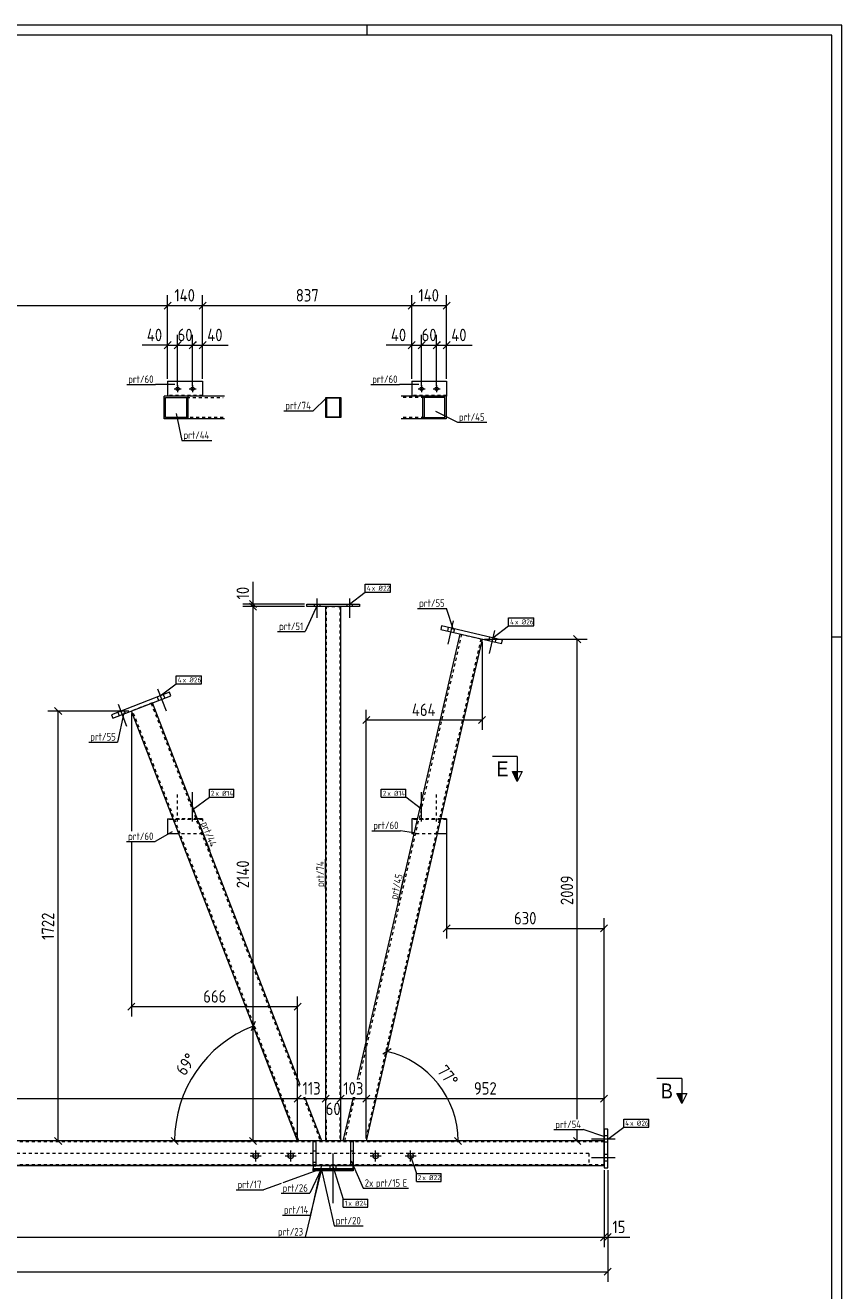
# Model space of a CAD drawing. Header units: millimetres. Extents: x 1 to 1188, y 1 to 840.
# Tile 6 of 6: x 861 to 1188, y 333 to 840. Entities that reach past the tile are written whole.
import ezdxf

# ---------------------------------------------------------------- set-up
doc = ezdxf.new("R2010")
doc.units = ezdxf.units.MM
doc.header["$LTSCALE"] = 0.6
doc.linetypes.add('XKITLINE00', pattern=[0])
doc.linetypes.add('XKITLINE02', pattern=[4, 2, -2])
for name, color, linetype, lineweight in [('Bolt', 7, 'Continuous', 0), ('BoltMark', 3, 'Continuous', 0), ('DrawingSheet', 5, 'Continuous', 0), ('Part', 2, 'Continuous', 0), ('PartMark', 3, 'Continuous', 0), ('Section', 6, 'Continuous', 0), ('Z-DIMENSIONS', 1, 'Continuous', 0)]:
    doc.layers.add(name, color=color, linetype=linetype, lineweight=lineweight)
doc.styles.add('ARIAL', font='ARIAL.TTF')
doc.styles.add('ISOCPEUR', font='ISOCPEUR.TTF')

msp = doc.modelspace()

# ---------------------------------------------------------------- hatches: boundary and pattern name
at = {"layer": 'Section'}
for points in [[(1058.08, 541.2), (1058.08, 537.2), (1056.08, 541.2)], [(1123.96, 412.19), (1123.96, 408.19), (1121.96, 412.19)]]:
    msp.add_hatch(color=6, dxfattribs=at).paths.add_polyline_path(points, flags=17)

# ---------------------------------------------------------------- linework, layer by layer
at = {"layer": 'Bolt', "color": 4, "linetype": 'XKITLINE00', "lineweight": 0}
for p, q in [((920.62, 694.42), (923.42, 694.42)), ((922.02, 695.82), (922.02, 693.02)), ((926.62, 694.42), (929.42, 694.42)), ((928.02, 695.82), (928.02, 693.02)), ((1018.36, 694.42), (1021.16, 694.42)), ((1019.76, 695.82), (1019.76, 693.02)), ((1024.36, 694.42), (1027.16, 694.42)), ((1025.76, 695.82), (1025.76, 693.02))]:
    msp.add_line(p, q, dxfattribs=at)
at = {"layer": 'Bolt', "color": 3, "linetype": 'XKITLINE00', "lineweight": 0}
for p, q in [((976.73, 608.19), (976.73, 607.19)), ((976.73, 608.19), (976.73, 607.19)), ((977.83, 610.44), (977.83, 602.69)), ((977.83, 610.44), (977.83, 602.69)), ((978.93, 608.19), (978.93, 607.19)), ((978.93, 608.19), (978.93, 607.19)), ((989.73, 608.19), (989.73, 607.19)), ((989.73, 608.19), (989.73, 607.19)), ((990.83, 610.44), (990.83, 602.69)), ((990.83, 610.44), (990.83, 602.69)), ((991.93, 608.19), (991.93, 607.19)), ((991.93, 608.19), (991.93, 607.19)), ((1030.38, 598.82), (1030.05, 597.36)), ((1030.38, 598.82), (1030.05, 597.36)), ((1032.32, 601.45), (1030.19, 592.19)), ((1032.32, 601.45), (1030.19, 592.19)), ((1032.92, 598.23), (1032.58, 596.77)), ((1032.92, 598.23), (1032.58, 596.77)), ((1046.95, 595), (1046.61, 593.53)), ((1046.95, 595), (1046.61, 593.53)), ((1048.89, 597.63), (1046.75, 588.37)), ((1048.89, 597.63), (1046.75, 588.37)), ((1049.48, 594.41), (1049.14, 592.95)), ((1049.48, 594.41), (1049.14, 592.95)), ((914, 574.26), (917.42, 565.4)), ((914, 574.26), (917.42, 565.4)), ((898.14, 568.13), (901.57, 559.27)), ((898.14, 568.13), (901.57, 559.27)), ((913.87, 570.99), (914.41, 569.59)), ((913.87, 570.99), (914.41, 569.59)), ((916.29, 571.93), (916.83, 570.53)), ((916.29, 571.93), (916.83, 570.53)), ((898.01, 564.86), (898.55, 563.46)), ((898.01, 564.86), (898.55, 563.46)), ((900.44, 565.8), (900.98, 564.4)), ((900.44, 565.8), (900.98, 564.4)), ((928.02, 521.15), (928.02, 532.9)), ((1019.76, 521.15), (1019.76, 532.9)), ((927.32, 521.9), (927.32, 522.2)), ((928.72, 521.9), (928.72, 522.2)), ((1019.06, 521.9), (1019.06, 522.2)), ((1020.46, 521.9), (1020.46, 522.2)), ((1097.33, 393.94), (1087.83, 393.94)), ((1097.33, 393.94), (1087.83, 393.94)), ((1094.3, 395.24), (1092.8, 395.24)), ((1094.3, 395.24), (1092.8, 395.24)), ((1094.3, 392.64), (1092.8, 392.64)), ((1094.3, 392.64), (1092.8, 392.64)), ((951.13, 387.19), (955.53, 387.19)), ((953.33, 384.99), (953.33, 389.39)), ((965.13, 387.19), (969.53, 387.19)), ((967.33, 384.99), (967.33, 389.39)), ((984.3, 368.2), (984.3, 388.2)), ((999.13, 387.19), (1003.53, 387.19)), ((1001.33, 384.99), (1001.33, 389.39)), ((1013.13, 387.19), (1017.53, 387.19)), ((1015.33, 384.99), (1015.33, 389.39)), ((1097.33, 386.44), (1087.83, 386.44)), ((1097.33, 386.44), (1087.83, 386.44)), ((1094.3, 387.74), (1092.8, 387.74)), ((1094.3, 387.74), (1092.8, 387.74)), ((983.1, 382.2), (983.1, 383.2)), ((985.5, 382.2), (985.5, 383.2)), ((1094.3, 385.14), (1092.8, 385.14)), ((1094.3, 385.14), (1092.8, 385.14))]:
    msp.add_line(p, q, dxfattribs=at)
at = {"layer": 'Bolt', "color": 3, "linetype": 'XKITLINE02', "lineweight": 0}
for p, q in [((922.02, 521.15), (922.02, 532.9)), ((1025.76, 521.15), (1025.76, 532.9)), ((921.32, 521.9), (921.32, 522.2)), ((922.72, 521.9), (922.72, 522.2)), ((1025.06, 521.9), (1025.06, 522.2)), ((1026.46, 521.9), (1026.46, 522.2))]:
    msp.add_line(p, q, dxfattribs=at)
at = {"layer": 'Bolt', "color": 4, "linetype": 'XKITLINE00', "lineweight": 0}
for centre in [(922.02, 694.42), (928.02, 694.42), (1019.76, 694.42), (1025.76, 694.42)]:
    msp.add_circle(centre, 0.7, dxfattribs=at)
at = {"layer": 'Bolt', "color": 3, "linetype": 'XKITLINE00', "lineweight": 0}
for centre in [(953.33, 387.19), (967.33, 387.19), (1001.33, 387.19), (1015.33, 387.19)]:
    msp.add_circle(centre, 1.1, dxfattribs=at)
at = {"layer": 'BoltMark', "color": 7, "linetype": 'XKITLINE00', "lineweight": 0}
for p, q in [((997.19, 616.16), (1007.33, 616.16)), ((997.19, 612.96), (997.19, 616.16)), ((1007.33, 612.96), (1007.33, 616.16)), ((990.83, 608.19), (997.19, 612.96)), ((997.19, 612.96), (1007.33, 612.96)), ((1048.21, 594.7), (1054.58, 599.47)), ((1054.58, 602.67), (1064.71, 602.67)), ((1054.58, 599.47), (1054.58, 602.67)), ((1054.58, 599.47), (1064.71, 599.47)), ((1064.71, 599.47), (1064.71, 602.67)), ((921.44, 579.42), (931.58, 579.42)), ((921.44, 576.22), (921.44, 579.42)), ((931.58, 576.22), (931.58, 579.42)), ((915.08, 571.46), (921.44, 576.22)), ((921.44, 576.22), (931.58, 576.22)), ((934.77, 534.01), (944.56, 534.01)), ((934.77, 530.81), (934.77, 534.01)), ((944.56, 530.81), (944.56, 534.01)), ((1003.6, 534.01), (1013.39, 534.01)), ((1003.6, 530.81), (1003.6, 534.01)), ((1013.39, 530.81), (1013.39, 534.01)), ((928.23, 526.05), (934.77, 530.81)), ((934.77, 530.81), (944.56, 530.81)), ((1003.6, 530.81), (1013.39, 530.81)), ((1019.76, 526.05), (1013.39, 530.81)), ((1100.68, 401.91), (1110.81, 401.91)), ((1100.68, 398.71), (1100.68, 401.91)), ((1110.81, 398.71), (1110.81, 401.91)), ((1094.31, 393.94), (1100.68, 398.71)), ((1100.68, 398.71), (1110.81, 398.71)), ((1015.33, 387.19), (1017.66, 380.1)), ((984.3, 382.7), (988.35, 369.81)), ((1017.66, 380.1), (1027.62, 380.1)), ((1017.66, 376.9), (1017.66, 380.1)), ((1017.66, 376.9), (1027.62, 376.9)), ((1027.62, 376.9), (1027.62, 380.1)), ((988.35, 369.81), (998.14, 369.81)), ((988.35, 366.61), (988.35, 369.81)), ((988.35, 366.61), (998.14, 366.61)), ((998.14, 366.61), (998.14, 369.81))]:
    msp.add_line(p, q, dxfattribs=at)
at = {"layer": 'DrawingSheet', "color": 2, "linetype": 'XKITLINE00', "lineweight": 0}
for p, q in [((1188, 840), (1, 840)), ((998, 836), (998, 840)), ((1188, 1), (1188, 840)), ((1188, 595), (1184, 595))]:
    msp.add_line(p, q, dxfattribs=at)
at = {"layer": 'DrawingSheet', "color": 3, "linetype": 'XKITLINE00', "lineweight": 0}
for p, q in [((1184, 836), (5, 836)), ((1184, 5), (1184, 836))]:
    msp.add_line(p, q, dxfattribs=at)
at = {"layer": 'Part', "color": 2, "linetype": 'XKITLINE00', "lineweight": 0}
for p, q in [((918.02, 697.42), (918.02, 691.42)), ((918.02, 697.42), (932.02, 697.42)), ((932.02, 697.42), (932.02, 691.42)), ((1015.76, 697.42), (1015.76, 691.42)), ((1015.76, 697.42), (1029.76, 697.42)), ((1029.76, 697.42), (1029.76, 691.42)), ((916.6, 682.42), (916.6, 691.42)), ((929.84, 691.42), (916.6, 691.42)), ((917.14, 682.92), (917.14, 690.92)), ((917.14, 690.92), (925.71, 690.92)), ((925.71, 682.92), (925.71, 690.92)), ((926.25, 682.42), (926.25, 691.42)), ((932.02, 691.42), (929.84, 691.42)), ((940.81, 691.42), (932.02, 691.42)), ((981.33, 682.92), (981.33, 690.92)), ((981.33, 690.92), (987.33, 690.92)), ((987.03, 690.62), (981.63, 690.62)), ((981.63, 690.62), (981.63, 683.22)), ((987.03, 683.22), (987.03, 690.62)), ((987.33, 690.92), (987.33, 682.92)), ((1015.76, 691.42), (1011.59, 691.42)), ((1018.14, 691.42), (1015.76, 691.42)), ((1029.52, 691.42), (1018.14, 691.42)), ((1020.28, 682.42), (1020.28, 691.42)), ((1029, 690.92), (1020.79, 690.92)), ((1020.79, 690.92), (1020.79, 682.92)), ((1029, 682.92), (1029, 690.92)), ((1029.76, 691.42), (1029.52, 691.42)), ((1029.52, 691.42), (1029.52, 682.42)), ((940.81, 682.42), (916.6, 682.42)), ((925.71, 682.92), (917.14, 682.92)), ((987.33, 682.92), (981.33, 682.92)), ((981.63, 683.22), (987.03, 683.22)), ((1029.52, 682.42), (1011.59, 682.42)), ((1020.79, 682.92), (1029, 682.92)), ((973.83, 607.19), (973.83, 608.19)), ((973.83, 608.19), (994.83, 608.19)), ((994.83, 608.19), (994.83, 607.19)), ((994.83, 607.19), (973.83, 607.19)), ((981.33, 409.53), (981.33, 607.19)), ((987.33, 409.53), (987.33, 607.19)), ((1027.75, 599.43), (1027.41, 597.96)), ((1052.11, 593.8), (1027.75, 599.43)), ((994.03, 417.73), (1035.21, 596.16)), ((1043.98, 594.14), (997.6, 393.19)), ((1027.41, 597.96), (1051.77, 592.34)), ((1051.77, 592.34), (1052.11, 593.8)), ((918.81, 572.9), (895.49, 563.89)), ((919.35, 571.5), (918.81, 572.9)), ((896.03, 562.49), (919.35, 571.5)), ((971.05, 415.62), (911.89, 568.62)), ((895.49, 563.89), (896.03, 562.49)), ((970.07, 393.19), (903.5, 565.37)), ((918.02, 522.2), (918.02, 516.2)), ((918.02, 522.2), (920.19, 522.2)), ((932.02, 522.2), (929.84, 522.2)), ((932.02, 522.2), (932.02, 521.27)), ((1015.76, 522.2), (1015.76, 516.2)), ((1018.14, 522.2), (1015.76, 522.2)), ((1029.76, 522.2), (1027.38, 522.2)), ((1029.76, 522.2), (1029.76, 516.2)), ((922.51, 516.2), (918.02, 516.2)), ((932.02, 516.84), (932.02, 516.57)), ((1016.75, 516.2), (1015.76, 516.2)), ((1029.76, 516.2), (1025.99, 516.2)), ((979.72, 393.19), (972.94, 410.73)), ((988.36, 393.19), (992.41, 410.73)), ((981.33, 393.19), (981.33, 402.53)), ((987.33, 393.19), (987.33, 402.53)), ((1092.8, 397.94), (1092.8, 382.44)), ((1094.3, 397.94), (1092.8, 397.94)), ((1094.3, 382.44), (1094.3, 397.94)), ((976.33, 393.19), (95.8, 393.19)), ((976.33, 383.2), (976.33, 393.2)), ((976.33, 393.2), (977.33, 393.2)), ((977.33, 393.2), (977.33, 383.2)), ((991.33, 393.19), (977.33, 393.19)), ((991.33, 383.2), (991.33, 393.2)), ((991.33, 393.2), (992.33, 393.2)), ((992.33, 393.2), (992.33, 383.2)), ((1092.8, 393.19), (992.33, 393.19)), ((976.33, 389.2), (977.33, 389.2)), ((991.33, 389.2), (992.33, 389.2)), ((976.33, 383.19), (95.8, 383.19)), ((976.33, 383.2), (976.33, 383.2)), ((976.33, 383.2), (976.33, 382.2)), ((992.33, 383.2), (976.33, 383.2)), ((976.33, 382.2), (992.33, 382.2)), ((976.36, 381.19), (976.36, 382.19)), ((976.36, 382.19), (992.33, 382.19)), ((976.36, 381.99), (976.36, 382.19)), ((976.36, 382.19), (992.33, 382.19)), ((976.36, 381.69), (976.36, 381.99)), ((976.36, 381.99), (992.33, 381.99)), ((992.33, 381.99), (976.36, 381.99)), ((976.36, 381.19), (976.36, 381.69)), ((976.36, 381.69), (992.33, 381.69)), ((992.33, 381.69), (976.36, 381.69)), ((992.33, 381.19), (976.36, 381.19)), ((992.33, 381.19), (976.36, 381.19)), ((992.33, 382.2), (992.33, 383.2)), ((1092.8, 383.19), (992.33, 383.19)), ((992.33, 381.19), (992.33, 382.19)), ((992.33, 381.99), (992.33, 382.19)), ((992.33, 381.69), (992.33, 381.99)), ((992.33, 381.19), (992.33, 381.69)), ((1092.8, 382.44), (1094.3, 382.44))]:
    msp.add_line(p, q, dxfattribs=at)
at = {"layer": 'Part', "color": 7, "linetype": 'XKITLINE02', "lineweight": 0}
for p, q in [((932.02, 691.72), (918.02, 691.72)), ((929.84, 691.42), (918.02, 691.42)), ((925.71, 690.92), (940.28, 690.92)), ((932.02, 691.42), (926.25, 691.42)), ((1020.79, 690.92), (1012.1, 690.92)), ((1029.76, 691.72), (1015.76, 691.72)), ((1018.14, 691.42), (1015.76, 691.42)), ((1029.52, 691.42), (1018.14, 691.42)), ((940.28, 682.92), (925.71, 682.92)), ((1020.79, 682.92), (1012.1, 682.92)), ((981.33, 607.19), (987.33, 607.19)), ((981.63, 409.53), (981.63, 607.19)), ((987.03, 607.19), (987.03, 409.53)), ((1035.7, 596.05), (994.54, 417.73)), ((1043.49, 594.25), (997.09, 393.19)), ((1035.21, 596.16), (1043.98, 594.14)), ((911.89, 568.62), (903.5, 565.37)), ((911.42, 568.44), (971.05, 414.24)), ((970.61, 393.19), (903.96, 565.55)), ((929.84, 522.2), (920.19, 522.2)), ((1027.38, 522.2), (1018.14, 522.2)), ((932.02, 521.9), (918.02, 521.9)), ((1029.76, 521.9), (1015.76, 521.9)), ((932.02, 516.2), (922.51, 516.2)), ((932.02, 516.57), (932.02, 516.2)), ((1025.99, 516.2), (1016.75, 516.2)), ((972.4, 410.73), (979.18, 393.19)), ((992.92, 410.73), (988.88, 393.19)), ((981.63, 393.19), (981.63, 402.53)), ((987.03, 402.53), (987.03, 393.19)), ((1092.8, 392.79), (95.8, 392.79)), ((979.72, 393.19), (970.07, 393.19)), ((977.33, 393.19), (976.33, 393.19)), ((981.33, 393.19), (987.33, 393.19)), ((997.6, 393.19), (988.36, 393.19)), ((992.33, 393.19), (991.33, 393.19)), ((1092.8, 393.19), (1092.8, 383.19)), ((1086.76, 388.19), (101.76, 388.19)), ((1086.76, 388.19), (1086.76, 383.19)), ((1092.8, 383.59), (95.8, 383.59)), ((101.76, 383.49), (1086.76, 383.49)), ((1086.76, 383.19), (101.76, 383.19)), ((976.33, 384.7), (977.33, 384.7)), ((976.33, 383.2), (977.33, 383.2)), ((976.33, 383.2), (976.33, 383.2)), ((992.33, 383.2), (976.33, 383.2)), ((976.33, 383.2), (976.33, 383.2)), ((992.33, 383.19), (976.33, 383.19)), ((976.33, 382.2), (976.33, 382.2)), ((976.33, 382.2), (992.33, 382.2)), ((976.36, 381.69), (976.36, 381.19)), ((983.13, 381.19), (983.13, 382.19)), ((983.13, 381.99), (983.13, 382.19)), ((983.13, 381.69), (983.13, 381.99)), ((983.13, 381.19), (983.13, 381.69)), ((984.23, 381.19), (984.23, 382.19)), ((984.23, 381.19), (984.23, 382.19)), ((984.23, 381.99), (984.23, 382.19)), ((984.23, 381.99), (984.23, 382.19)), ((984.23, 381.69), (984.23, 381.99)), ((984.23, 381.69), (984.23, 381.99)), ((984.23, 381.19), (984.23, 381.69)), ((984.23, 381.19), (984.23, 381.69)), ((991.33, 384.7), (992.33, 384.7)), ((992.33, 383.2), (991.33, 383.2)), ((992.33, 383.2), (992.33, 383.2)), ((992.33, 382.2), (992.33, 382.2)), ((992.33, 382.19), (992.33, 381.19)), ((992.33, 382.19), (992.33, 381.19)), ((992.33, 382.19), (992.33, 381.19)), ((992.33, 382.19), (992.33, 381.99)), ((992.33, 382.19), (992.33, 381.99)), ((992.33, 382.19), (992.33, 381.99)), ((992.33, 381.99), (992.33, 381.69)), ((992.33, 381.99), (992.33, 381.69)), ((992.33, 381.99), (992.33, 381.69)), ((992.33, 381.69), (992.33, 381.19)), ((992.33, 381.69), (992.33, 381.19)), ((992.33, 381.69), (992.33, 381.19))]:
    msp.add_line(p, q, dxfattribs=at)
at = {"layer": 'PartMark', "color": 7, "linetype": 'XKITLINE00', "lineweight": 0}
for p, q in [((901.61, 696.16), (913.12, 696.16)), ((920.85, 696.19), (913.12, 696.16)), ((999.34, 696.16), (1010.86, 696.16)), ((1018.59, 696.19), (1010.86, 696.16)), ((981.5, 690.71), (976.31, 685.61)), ((921.43, 684.56), (923.76, 673.77)), ((964.54, 685.61), (976.31, 685.61)), ((1025.36, 685.45), (1034.06, 681.02)), ((1034.06, 681.02), (1045.83, 681.02)), ((923.76, 673.77), (935.78, 673.77)), ((978.06, 607.96), (973.06, 597.2)), ((1018.15, 606.47), (1029.67, 606.47)), ((1032.51, 597.94), (1029.67, 606.47)), ((962.06, 597.2), (973.06, 597.2)), ((900.5, 564.69), (897.91, 552.93)), ((886.4, 552.93), (897.91, 552.93)), ((919.84, 517.01), (913.08, 513.1)), ((930.53, 520.69), (934.87, 509.48)), ((999.74, 517.44), (1011.26, 517.44)), ((1016.45, 516.54), (1011.26, 517.44)), ((901.57, 513.1), (913.08, 513.1)), ((981.23, 494.31), (981.23, 506.08)), ((1010.37, 488.97), (1013.01, 500.44)), ((1072.69, 397.71), (1084.46, 397.71)), ((1093.12, 394.81), (1084.46, 397.71)), ((991.56, 385.23), (996.34, 374.23)), ((979.58, 381.96), (964.15, 376.43)), ((979.58, 382.12), (974.96, 372.23)), ((979.56, 382.97), (975.29, 363.48)), ((979.58, 381.9), (975.29, 363.84)), ((979.58, 381.56), (984.76, 359.18)), ((963.44, 376.18), (956.4, 373.65)), ((945.4, 373.65), (956.4, 373.65)), ((963.44, 372.23), (974.96, 372.23)), ((996.34, 374.23), (1014.55, 374.23)), ((964.03, 363.48), (975.29, 363.48)), ((975.2, 363.48), (973.11, 354.69)), ((984.76, 359.18), (996.27, 359.18)), ((961.6, 354.69), (973.11, 354.69))]:
    msp.add_line(p, q, dxfattribs=at)
at = {"layer": 'Section', "color": 6, "linetype": 'XKITLINE00', "lineweight": 0}
for p, q in [((1058.08, 547.2), (1048.08, 547.2)), ((1058.08, 547.2), (1058.08, 537.2)), ((1056.08, 541.2), (1060.08, 541.2)), ((1058.08, 537.2), (1056.08, 541.2)), ((1060.08, 541.2), (1058.08, 537.2)), ((1123.96, 418.19), (1113.96, 418.19)), ((1123.96, 418.19), (1123.96, 408.19)), ((1121.96, 412.19), (1125.96, 412.19)), ((1123.96, 408.19), (1121.96, 412.19)), ((1125.96, 412.19), (1123.96, 408.19))]:
    msp.add_line(p, q, dxfattribs=at)
at = {"layer": 'Z-DIMENSIONS', "color": 7, "linetype": 'XKITLINE00', "lineweight": 0}
for p, q in [((918.02, 698.42), (918.02, 731.86)), ((918.02, 698.42), (918.02, 731.86)), ((932.02, 698.42), (932.02, 731.86)), ((932.02, 698.42), (932.02, 731.86)), ((1015.76, 698.42), (1015.76, 731.86)), ((1015.76, 698.42), (1015.76, 731.86)), ((1029.76, 698.42), (1029.76, 731.86)), ((745.79, 727.76), (918.02, 727.76)), ((919.43, 729.18), (916.6, 726.35)), ((919.43, 729.18), (916.6, 726.35)), ((918.02, 727.76), (932.02, 727.76)), ((933.43, 729.18), (930.6, 726.35)), ((933.43, 729.18), (930.6, 726.35)), ((932.02, 727.76), (1015.76, 727.76)), ((1017.17, 729.18), (1014.34, 726.35)), ((1017.17, 729.18), (1014.34, 726.35)), ((1015.76, 727.76), (1029.76, 727.76)), ((1031.17, 729.18), (1028.34, 726.35)), ((918.02, 698.42), (918.02, 715.98)), ((922.02, 695.42), (922.02, 715.98)), ((928.02, 695.42), (928.02, 715.98)), ((932.02, 698.42), (932.02, 715.98)), ((1015.76, 698.42), (1015.76, 715.98)), ((1019.76, 695.42), (1019.76, 715.98)), ((1025.76, 695.42), (1025.76, 715.98)), ((1029.76, 698.42), (1029.76, 715.98)), ((918.02, 711.88), (907.82, 711.88)), ((918.02, 711.88), (907.82, 711.88)), ((919.43, 713.3), (916.6, 710.47)), ((918.02, 711.88), (922.02, 711.88)), ((923.43, 713.3), (920.6, 710.47)), ((922.62, 712.48), (920.6, 710.47)), ((922.02, 695.42), (922.02, 712.48)), ((922.02, 711.88), (928.02, 711.88)), ((929.43, 713.3), (926.6, 710.47)), ((928.62, 712.48), (926.6, 710.47)), ((928.02, 695.42), (928.02, 712.48)), ((928.02, 711.88), (932.02, 711.88)), ((929.43, 713.3), (929.02, 712.89)), ((933.43, 713.3), (930.6, 710.47)), ((932.02, 711.88), (942.21, 711.88)), ((932.02, 711.88), (942.21, 711.88)), ((1015.76, 711.88), (1005.56, 711.88)), ((1015.76, 711.88), (1005.56, 711.88)), ((1017.17, 713.3), (1014.34, 710.47)), ((1015.76, 711.88), (1019.76, 711.88)), ((1021.17, 713.3), (1018.34, 710.47)), ((1020.36, 712.48), (1018.34, 710.47)), ((1019.76, 695.42), (1019.76, 712.48)), ((1019.76, 711.88), (1025.76, 711.88)), ((1027.17, 713.3), (1024.34, 710.47)), ((1026.36, 712.48), (1024.34, 710.47)), ((1025.76, 695.42), (1025.76, 712.48)), ((1025.76, 711.88), (1029.76, 711.88)), ((1027.17, 713.3), (1026.76, 712.89)), ((1031.17, 713.3), (1028.34, 710.47)), ((1029.76, 711.88), (1039.95, 711.88)), ((1029.76, 711.88), (1039.95, 711.88)), ((952.23, 608.19), (952.23, 617.1)), ((952.23, 608.19), (952.23, 617.1)), ((972.83, 608.19), (948.13, 608.19)), ((950.82, 609.61), (953.64, 606.78)), ((950.82, 608.61), (953.64, 605.78)), ((950.82, 608.61), (953.64, 605.78)), ((952.23, 607.19), (952.23, 608.19)), ((972.83, 607.19), (948.13, 607.19)), ((972.83, 607.19), (948.13, 607.19)), ((952.23, 393.19), (952.23, 607.19)), ((1043.98, 593.14), (1043.98, 557.77)), ((1044.98, 594.14), (1086.05, 594.14)), ((1080.64, 595.55), (1083.47, 592.73)), ((1082.05, 401.91), (1082.05, 594.14)), ((902.5, 565.37), (870.07, 565.37)), ((872.76, 566.79), (875.59, 563.96)), ((874.17, 393.19), (874.17, 565.37)), ((903.5, 564.37), (903.5, 517.3)), ((999.01, 563.19), (996.19, 560.36)), ((997.6, 394.19), (997.6, 565.87)), ((1045.39, 563.19), (1042.56, 560.36)), ((997.6, 561.77), (1043.98, 561.77)), ((1029.76, 521.2), (1029.76, 474.29)), ((903.5, 513.1), (903.5, 442.96)), ((1092.8, 398.94), (1092.8, 482.39)), ((1031.17, 479.71), (1028.34, 476.88)), ((1029.76, 478.29), (1092.8, 478.29)), ((1094.21, 479.71), (1091.38, 476.88)), ((970.07, 394.19), (970.07, 451.06)), ((904.91, 448.37), (902.08, 445.54)), ((903.5, 446.96), (970.07, 446.96)), ((971.48, 448.37), (968.66, 445.54)), ((953.11, 440.98), (951.49, 437.32)), ((952.3, 439.15), (970.07, 393.19)), ((1005.87, 429.01), (997.6, 393.19)), ((1007.56, 430.07), (1004.17, 427.95)), ((971.48, 411.54), (968.66, 408.72)), ((971.05, 411.11), (968.66, 408.72)), ((970.07, 394.19), (970.07, 414.23)), ((970.07, 394.19), (970.07, 414.23)), ((982.74, 411.54), (979.91, 408.72)), ((982.74, 411.54), (980.73, 409.53)), ((981.33, 409.53), (981.33, 414.23)), ((981.33, 394.19), (981.33, 414.13)), ((987.93, 410.73), (985.91, 408.72)), ((988.74, 411.54), (986.73, 409.53)), ((987.33, 409.53), (987.33, 414.23)), ((987.33, 394.19), (987.33, 414.13)), ((999.01, 411.54), (996.19, 408.72)), ((999.01, 411.54), (996.19, 408.72)), ((997.6, 394.19), (997.6, 414.23)), ((997.6, 394.19), (997.6, 414.23)), ((1094.21, 411.54), (1091.38, 408.72)), ((1092.8, 383.44), (1092.8, 414.23)), ((693.59, 410.13), (970.07, 410.13)), ((970.07, 410.13), (981.33, 410.13)), ((980.32, 409.12), (979.91, 408.72)), ((981.33, 410.13), (987.33, 410.13)), ((987.33, 410.13), (997.6, 410.13)), ((997.6, 410.13), (1092.8, 410.13)), ((981.33, 394.19), (981.33, 402.53)), ((987.33, 394.19), (987.33, 402.53)), ((1082.05, 393.19), (1082.05, 397.71)), ((969.07, 393.19), (870.07, 393.19)), ((872.76, 394.61), (875.59, 391.78)), ((919.38, 394.61), (922.21, 391.78)), ((969.07, 393.19), (920.8, 393.19)), ((920.8, 393.19), (970.07, 393.19)), ((969.07, 393.19), (948.13, 393.19)), ((950.82, 394.61), (953.64, 391.78)), ((1034.36, 393.19), (997.6, 393.19)), ((998.6, 393.19), (1034.36, 393.19)), ((1035.77, 391.78), (1032.94, 394.61)), ((1082.36, 393.19), (1077.95, 393.19)), ((1080.64, 394.61), (1083.47, 391.78)), ((1092.8, 381.44), (1092.8, 350.65)), ((1092.8, 381.44), (1092.8, 350.65)), ((1094.3, 381.44), (1094.3, 336.81)), ((1094.3, 381.44), (1094.3, 350.65)), ((1094.21, 356.06), (1091.38, 353.23)), ((1094.21, 356.06), (1091.38, 353.23)), ((1095.71, 356.06), (1092.88, 353.23)), ((95.8, 354.65), (1092.8, 354.65)), ((1092.8, 354.65), (1094.3, 354.65)), ((1094.3, 354.65), (1103.2, 354.65)), ((1094.3, 354.65), (1103.2, 354.65)), ((94.3, 340.81), (1094.3, 340.81)), ((1095.71, 342.22), (1092.88, 339.4))]:
    msp.add_line(p, q, dxfattribs=at)
for centre, radius, start, end in [((970.07, 393.19), 49.27, 111.1394, 180), ((997.6, 393.19), 36.76, 360, 77.0037)]:
    msp.add_arc(centre, radius, start, end, dxfattribs=at)
at = {"layer": 'Z-DIMENSIONS', "color": 3}
for p in [(918.02, 727.76), (918.02, 727.76), (932.02, 727.76), (932.02, 727.76), (1015.76, 727.76), (1015.76, 727.76), (1029.76, 727.76), (918.02, 711.88), (922.02, 711.88), (922.02, 711.88), (928.02, 711.88), (928.02, 711.88), (932.02, 711.88), (1015.76, 711.88), (1019.76, 711.88), (1019.76, 711.88), (1025.76, 711.88), (1025.76, 711.88), (1029.76, 711.88), (952.23, 608.19), (952.23, 607.19), (952.23, 607.19), (1082.05, 594.14), (874.17, 565.37), (997.6, 561.77), (1043.98, 561.77), (1029.76, 478.29), (1092.8, 478.29), (903.5, 446.96), (970.07, 446.96), (970.07, 410.13), (970.07, 410.13), (981.33, 410.13), (981.33, 410.13), (987.33, 410.13), (987.33, 410.13), (997.6, 410.13), (997.6, 410.13), (1092.8, 410.13), (874.17, 393.19), (952.23, 393.19), (1082.05, 393.19), (1092.8, 354.65), (1092.8, 354.65), (1094.3, 354.65), (1094.3, 340.81)]:
    msp.add_point(p, dxfattribs=at)
at = {"layer": 'Z-DIMENSIONS', "color": 7}
for p in [(952.3, 439.15), (1005.87, 429.01), (920.8, 393.19), (1034.36, 393.19)]:
    msp.add_point(p, dxfattribs=at)

# ---------------------------------------------------------------- texts
at = {"layer": 'BoltMark', "color": 3, "style": 'ISOCPEUR', "width": 0.85}
for s, p in [('4', (997.79, 613.56)), ('x Ø', (999.77, 613.56)), ('22', (1004.32, 613.56)), ('4', (1055.18, 600.07)), ('x Ø', (1057.15, 600.07)), ('26', (1061.71, 600.07)), ('4', (922.04, 576.82)), ('x Ø', (924.02, 576.82)), ('26', (928.57, 576.82)), ('2', (935.37, 531.41)), ('x Ø', (937.17, 531.41)), ('14', (941.73, 531.41)), ('2', (1004.2, 531.41)), ('x Ø', (1006, 531.41)), ('14', (1010.56, 531.41)), ('4', (1101.28, 399.31)), ('x Ø', (1103.25, 399.31)), ('26', (1107.8, 399.31)), ('2', (1018.26, 377.5)), ('x Ø', (1020.06, 377.5)), ('22', (1024.61, 377.5)), ('1', (988.95, 367.21)), ('x Ø', (990.41, 367.21)), ('24', (994.96, 367.21))]:
    msp.add_text(s, height=2, dxfattribs=at).set_placement(p)
at = {"layer": 'PartMark', "color": 3, "style": 'ISOCPEUR', "width": 0.85}
for s, p in [('prt/60', (902.21, 696.76)), ('prt/60', (999.94, 696.76)), ('prt/74', (965.14, 686.21)), ('prt/45', (1034.66, 681.62)), ('prt/44', (924.36, 674.37)), ('prt/55', (1018.75, 607.07)), ('prt/51', (962.66, 597.8)), ('prt/55', (887, 553.53)), ('prt/60', (902.17, 513.7)), ('prt/60', (1000.34, 518.04)), ('prt/54', (1073.29, 398.31)), ('prt/17', (946, 374.25)), ('prt/26', (964.04, 372.83)), ('2x', (996.94, 374.83)), ('prt/15', (1001.45, 374.83)), ('E', (1012.14, 374.83)), ('prt/14', (964.63, 364.08)), ('prt/20', (985.36, 359.78)), ('prt/23', (962.2, 355.29))]:
    msp.add_text(s, height=3, dxfattribs=at).set_placement(p)
for s, rotation, p in [('prt/44', -68.8581, (931.3, 520.35)), ('prt/74', 90.0002, (980.63, 494.91)), ('prt/45', 77.0055, (1009.92, 489.69))]:
    msp.add_text(s, height=3, rotation=rotation, dxfattribs=at).set_placement(p)
at = {"layer": 'Section', "color": 6, "style": 'ARIAL', "width": 0.85}
for s, p in [('E', (1049.74, 539.2)), ('B', (1115.62, 410.19))]:
    msp.add_text(s, height=6, dxfattribs=at).set_placement(p)
at = {"layer": 'Z-DIMENSIONS', "color": 3, "style": 'ISOCPEUR', "width": 0.85}
for s, p in [('140', (920.72, 729.36)), ('837', (969.37, 729.36)), ('140', (1018.46, 729.36)), ('40', (909.7, 713.48)), ('60', (922.01, 713.48)), ('40', (933.89, 713.48)), ('40', (1007.44, 713.48)), ('60', (1019.75, 713.48)), ('40', (1031.63, 713.48)), ('464', (1015.85, 563.37)), ('630', (1056.76, 479.89)), ('666', (932.27, 448.56)), ('113', (972.05, 411.73)), ('103', (988.38, 411.73)), ('952', (1040.69, 411.73)), ('60', (981.32, 403.53)), ('15', (1096.17, 356.25))]:
    msp.add_text(s, height=5, dxfattribs=at).set_placement(p)
for s, rotation, p in [('10', 90.0002, (950.63, 610.07)), ('2140', 90.0002, (950.63, 494.39)), ('2009', 90.0002, (1080.45, 487.65)), ('1722', 90.0002, (872.57, 473.7)), ('69°', 55.5712, (924.94, 418.92)), ('77°', -51.4974, (1025.65, 421))]:
    msp.add_text(s, height=5, rotation=rotation, dxfattribs=at).set_placement(p)

doc.saveas('drawing.dxf')
